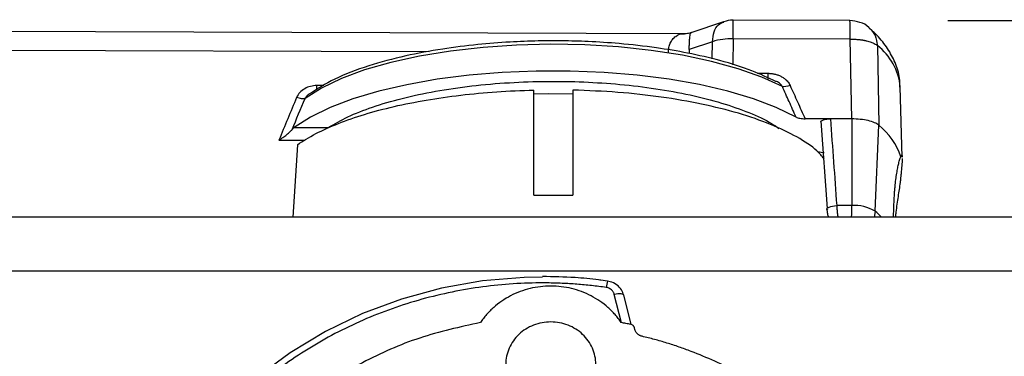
# Model space of a CAD drawing. Header units: inches. Extents: x 1.5 to 64.5, y 1.5 to 49.5.
# Tile 7 of 37: x 16.1 to 19.1, y 19.7 to 20.8. Entities that reach past the tile are written whole.
import ezdxf

# ---------------------------------------------------------------- set-up
doc = ezdxf.new("R2010")
doc.units = ezdxf.units.IN
doc.header["$LTSCALE"] = 6
doc.header["$MEASUREMENT"] = 0
doc.layers.add('DIMENSIONS', color=140, linetype='Continuous', lineweight=25)
doc.styles.add('SLDTEXTSTYLE0', font='TXT', dxfattribs={"width": 0.7})
doc.dimstyles.new('SLDDIMSTYLE0', dxfattribs={"dimtxt": 0.509766, "dimasz": 0.78, "dimexe": 0, "dimexo": 0.0625, "dimgap": 0.127441, "dimtad": 0, "dimtih": 1, "dimtoh": 1, "dimrnd": 1e-09, "dimzin": 12, "dimdsep": 46, "dimtxsty": 'SLDTEXTSTYLE0', "dimsah": 1, "dimcen": 0.09, "dimadec": 0, "dimazin": 3, "dimtfac": 1, "dimtofl": 0, "dimtmove": 0, "dimatfit": 3, "dimfxl": 0, "dimfrac": 2, "dimtolj": 1, "dimtzin": 12, "dimarcsym": 0})

# ---------------------------------------------------------------- blocks, each defined once
blk = doc.blocks.new('_D_9')
at = {"layer": 'DIMENSIONS'}
for p, q in [((18.9513, 20.7504), (25.0795, 20.7504)), ((24.3295, 20.7504), (24.3295, 17.68)), ((23.3601, 16.7557), (23.1889, 16.7557)), ((23.1889, 16.7557), (23.1889, 15.9455)), ((25.299, 16.7557), (25.4702, 16.7557)), ((25.4702, 16.7557), (25.4702, 15.9455)), ((23.1889, 15.9455), (23.3601, 15.9455)), ((25.4702, 15.9455), (25.299, 15.9455)), ((24.3295, 12.8934), (24.3295, 15.8314)), ((20.3392, 12.8934), (25.0795, 12.8934))]:
    blk.add_line(p, q, dxfattribs=at)
for points in [[(24.3295, 20.7504), (24.2095, 19.9704), (24.4495, 19.9704)], [(24.3295, 12.8934), (24.4495, 13.6734), (24.2095, 13.6734)]]:
    blk.add_solid(points, dxfattribs=at)
at = {"layer": 'DIMENSIONS', "char_height": 0.5, "attachment_point": 1, "style": 'SLDTEXTSTYLE0'}
for s, insert in [('7.86', (23.5721, 17.5144)), ('199.6', (23.3601, 16.5901))]:
    blk.add_mtext(s, dxfattribs=dict(at, insert=insert))

msp = doc.modelspace()

# ---------------------------------------------------------------- linework, layer by layer
for p, q in [((18.2641, 20.7469), (18.1639, 20.7132)), ((18.6513, 20.7504), (18.2931, 20.7516)), ((18.1436, 20.71), (15.5427, 20.7182)), ((18.2936, 20.6945), (18.2927, 20.615)), ((18.6519, 20.6934), (18.2936, 20.6945)), ((18.6566, 20.4492), (18.6519, 20.6934)), ((18.2297, 20.6857), (18.1589, 20.662)), ((18.2292, 20.6332), (18.2297, 20.6857)), ((18.7351, 20.6737), (18.7396, 20.4296)), ((15.5433, 20.6612), (17.3618, 20.6555)), ((18.1589, 20.662), (18.1588, 20.6495)), ((18.3678, 20.589), (18.3996, 20.5889)), ((17.0393, 20.5512), (17.0178, 20.5512)), ((18.8114, 20.3315), (18.8054, 20.547)), ((17.6823, 20.215), (17.6823, 20.5375)), ((17.8023, 20.5375), (17.8023, 20.215)), ((16.9488, 20.4231), (17.0531, 20.4228)), ((18.5912, 20.4494), (18.5135, 20.4497)), ((18.5618, 20.4418), (18.5813, 20.175)), ((18.6566, 20.4492), (18.5912, 20.4494)), ((18.6566, 20.4492), (18.6565, 20.1836)), ((18.7283, 20.1666), (18.7396, 20.4296)), ((16.9017, 20.3841), (16.9818, 20.3838)), ((16.9587, 20.3699), (16.9447, 20.1481)), ((18.6565, 20.1836), (18.6106, 20.1837)), ((18.7842, 20.1481), (18.7868, 20.205)), ((19.8432, 20.1481), (15.6315, 20.1481)), ((15.6315, 19.9836), (19.8432, 19.9836)), ((17.9087, 19.9517), (17.8881, 19.9548)), ((17.9516, 19.8248), (17.9292, 19.9115)), ((17.9811, 19.8204), (17.9582, 19.9087)), ((17.9924, 19.8038), (17.991, 19.8091))]:
    msp.add_line(p, q)
at = {"flags": 128}
for points in [[(18.4444, 20.548), (18.3816, 20.5768), (18.3089, 20.6026), (18.2272, 20.6252), (18.138, 20.644), (18.0426, 20.659), (17.9425, 20.6697), (17.8393, 20.6761), (17.7345, 20.678), (17.6299, 20.6754), (17.527, 20.6684), (17.4275, 20.657), (17.3329, 20.6415), (17.2447, 20.622), (17.1644, 20.599), (17.093, 20.5727), (17.0319, 20.5435), (16.9818, 20.512)], [(18.4859, 20.4548), (18.4255, 20.484), (18.3555, 20.5105), (18.2767, 20.534), (18.1903, 20.5541), (18.0975, 20.5705), (17.9996, 20.583), (17.898, 20.5915), (17.7943, 20.5957), (17.6897, 20.5957), (17.586, 20.5914), (17.4845, 20.583), (17.3866, 20.5704), (17.2938, 20.5539), (17.2074, 20.5338), (17.1287, 20.5103), (17.0587, 20.4838), (16.9985, 20.4546), (16.9488, 20.4231)], [(17.8028, 20.5251), (17.7289, 20.5259), (17.6818, 20.5251)], [(18.7283, 20.1666), (18.7265, 20.153), (18.7251, 20.1481)], [(17.709, 19.9645), (17.6535, 19.9634), (17.5259, 19.9526), (17.4, 19.9304), (17.277, 19.8969), (17.1579, 19.8525), (17.044, 19.7975), (16.9361, 19.7326), (16.8354, 19.6582), (16.7428, 19.5751), (16.6591, 19.484), (16.585, 19.3857), (16.5214, 19.2813), (16.4686, 19.1716), (16.4274, 19.0576), (16.3979, 18.9405), (16.3806, 18.8212), (16.3755, 18.7009), (16.3827, 18.5808), (16.4022, 18.4618), (16.4337, 18.3451), (16.477, 18.2318), (16.5316, 18.123), (16.5971, 18.0195)], [(17.9582, 19.9087), (17.9578, 19.9097), (17.9561, 19.9113), (17.9534, 19.9125), (17.9498, 19.9132), (17.9454, 19.9134), (17.9403, 19.9132), (17.9349, 19.9126), (17.9292, 19.9115)]]:
    msp.add_lwpolyline(points, dxfattribs=at)
for centre, radius, start, end in [((16.8482, 20.7092), 1.4455, 359.4187, 1.6789), ((17.6885, 20.7127), 0.9635, 358.8535, 2.2445), ((18.2877, 20.5013), 0.1933, 88.2584, 107.4542), ((18.6255, 20.5299), 0.1808, 5.4253, 52.6834), ((18.6065, 20.2646), 0.212, 18.9137, 51.0981), ((10.1869, 20.1877), 8.4696, 359.73206, 359.97202), ((18.6652, 20.0601), 0.1237, 59.3548, 94.0534), ((18.5239, 19.9334), 0.3101, 43.8195, 48.7682), ((17.965, 19.9297), 0.0605, 158.2617, 177.1836)]:
    msp.add_arc(centre, radius, start, end)
msp.add_ellipse((18.3004, 20.2952), major_axis=(0.4, -0.001), ratio=0.17102, start_param=0.822868, end_param=0.890467)
for points, knots in [([(18.2932, 20.7515), (18.293, 20.7515), (18.2834, 20.7532), (18.2739, 20.7498), (18.2645, 20.7465)], [0, 0, 0, 0, 0.021169, 1, 1, 1, 1]), ([(18.2297, 20.6857), (18.2309, 20.6961), (18.2332, 20.7169), (18.2464, 20.7385), (18.2591, 20.7436), (18.2646, 20.7459)], [0, 0, 0, 0, 0.359297, 0.718594, 1, 1, 1, 1]), ([(18.7107, 20.7273), (18.7101, 20.7279), (18.703, 20.7367), (18.6821, 20.7468), (18.6615, 20.7492), (18.6513, 20.7503)], [0, 0, 0, 0, 0.040288, 0.523978, 1, 1, 1, 1]), ([(18.8042, 20.5462), (18.8041, 20.5554), (18.8038, 20.5814), (18.7909, 20.622), (18.7671, 20.6661), (18.7402, 20.7009), (18.7182, 20.72), (18.71, 20.7271)], [0, 0, 0, 0, 0.131359, 0.373391, 0.605201, 0.852868, 1, 1, 1, 1]), ([(18.7107, 20.7273), (18.7174, 20.7202), (18.731, 20.7055), (18.7337, 20.6845), (18.7351, 20.6737)], [0, 0, 0, 0, 0.4852739, 1, 1, 1, 1]), ([(18.0951, 20.6531), (18.0954, 20.6582), (18.0962, 20.6685), (18.1006, 20.6821), (18.1076, 20.6939), (18.1207, 20.7057), (18.1338, 20.7119), (18.1438, 20.7096), (18.1447, 20.7094)], [0, 0, 0, 0, 0.136724, 0.278789, 0.434228, 0.605573, 0.964462, 1, 1, 1, 1]), ([(18.1645, 20.7134), (18.1619, 20.7126), (18.1583, 20.7114), (18.1514, 20.7101), (18.1475, 20.71), (18.1446, 20.7099)], [0, 0, 0, 0, 0.356292, 0.516494, 1, 1, 1, 1]), ([(18.1589, 20.662), (18.159, 20.667), (18.1591, 20.6772), (18.1597, 20.6903), (18.1606, 20.7011), (18.1621, 20.7109), (18.1635, 20.7116), (18.1644, 20.712)], [0, 0, 0, 0, 0.156254, 0.318602, 0.49625, 0.692051, 1, 1, 1, 1]), ([(18.6519, 20.6934), (18.6539, 20.6934), (18.6579, 20.6934), (18.6637, 20.6933), (18.6691, 20.6931), (18.6742, 20.6927), (18.679, 20.6923), (18.6833, 20.6918), (18.6873, 20.6912), (18.691, 20.6907), (18.6943, 20.6901), (18.6973, 20.6895), (18.6999, 20.6889), (18.7065, 20.6874), (18.7157, 20.6847), (18.7251, 20.6806), (18.7312, 20.677), (18.7339, 20.6746), (18.7351, 20.6737)], [0, 0, 0, 0, 0.0569728, 0.111167, 0.1625823, 0.2112185, 0.2570755, 0.3001531, 0.3404512, 0.3779697, 0.4127086, 0.4446677, 0.473847, 0.5002465, 0.6671947, 0.8061623, 0.9171073, 1, 1, 1, 1]), ([(18.4243, 20.5638), (18.4008, 20.5751), (18.3514, 20.5988), (18.258, 20.6276), (18.1586, 20.6508), (18.0546, 20.6683), (17.952, 20.68), (17.8546, 20.6864), (17.7716, 20.6887), (17.6915, 20.6883), (17.605, 20.685), (17.5063, 20.6773), (17.398, 20.6636), (17.2841, 20.6422), (17.1712, 20.6115), (17.0683, 20.5727), (17.0197, 20.5411), (16.9959, 20.5255)], [0, 0, 0, 0, 0.069194, 0.146077, 0.215129, 0.276366, 0.345852, 0.401501, 0.44781, 0.48994, 0.540127, 0.598379, 0.664711, 0.739139, 0.821681, 0.912358, 1, 1, 1, 1]), ([(18.3996, 20.5889), (18.4014, 20.5889), (18.4049, 20.5888), (18.4101, 20.5884), (18.4152, 20.5877), (18.422, 20.5863), (18.4303, 20.584), (18.4398, 20.5799), (18.4486, 20.5746), (18.4556, 20.5688), (18.4609, 20.5631), (18.4648, 20.5577), (18.4667, 20.5538), (18.4677, 20.5519)], [0, 0, 0, 0, 0.063286, 0.125902, 0.188057, 0.249967, 0.376314, 0.499641, 0.626163, 0.750407, 0.835997, 0.918772, 1, 1, 1, 1]), ([(18.3996, 20.5889), (18.3996, 20.5855), (18.3996, 20.5787), (18.3997, 20.5726), (18.3997, 20.5716), (18.3997, 20.5712)], [0, 0, 0, 0, 0.4, 0.8, 1, 1, 1, 1]), ([(17.0179, 20.5385), (17.0178, 20.5394), (17.0178, 20.5424), (17.0178, 20.5477), (17.0178, 20.5512)], [0, 0, 0, 0, 0.312301, 1, 1, 1, 1]), ([(17.0531, 20.4228), (17.0722, 20.4339), (17.111, 20.4564), (17.1876, 20.4865), (17.2776, 20.5131), (17.38, 20.5349), (17.4909, 20.5511), (17.6063, 20.5611), (17.7222, 20.565), (17.8362, 20.5632), (17.9483, 20.5557), (18.0581, 20.5425), (18.1632, 20.5233), (18.2599, 20.4986), (18.3433, 20.469), (18.4018, 20.4424), (18.4263, 20.4251), (18.4335, 20.4199)], [0, 0, 0, 0, 0.066372, 0.135034, 0.205311, 0.276424, 0.347538, 0.417815, 0.486476, 0.552849, 0.619221, 0.687882, 0.758159, 0.829273, 0.900387, 0.970664, 1, 1, 1, 1]), ([(18.4444, 20.548), (18.4422, 20.5509), (18.4375, 20.5574), (18.4299, 20.563), (18.4251, 20.5643), (18.4244, 20.5645)], [0, 0, 0, 0, 0.410918, 0.921278, 1, 1, 1, 1]), ([(18.4859, 20.4548), (18.4789, 20.4705), (18.4651, 20.5016), (18.4512, 20.5327), (18.4444, 20.548)], [0, 0, 0, 0, 0.5062352, 1, 1, 1, 1]), ([(18.4677, 20.5519), (18.4752, 20.5352), (18.4906, 20.5011), (18.5058, 20.467), (18.5135, 20.4497)], [0, 0, 0, 0, 0.492592, 1, 1, 1, 1]), ([(16.9587, 20.3699), (16.9919, 20.3934), (17.0341, 20.4154), (17.1339, 20.4549), (17.1914, 20.4724), (17.3177, 20.5016), (17.3866, 20.5134), (17.5308, 20.5304), (17.6062, 20.5357), (17.6823, 20.5375)], [0, 0, 0, 0, 0.25, 0.25, 0.5, 0.5, 0.75, 0.75, 1, 1, 1, 1]), ([(16.9953, 20.5263), (16.9924, 20.5243), (16.9868, 20.5205), (16.9835, 20.5148), (16.9818, 20.512)], [0, 0, 0, 0, 0.509564, 1, 1, 1, 1]), ([(18.5718, 20.3272), (18.5651, 20.3352), (18.5458, 20.3585), (18.4908, 20.3943), (18.4104, 20.4333), (18.3117, 20.4672), (18.1988, 20.4955), (18.074, 20.517), (17.9409, 20.532), (17.8485, 20.5356), (17.8023, 20.5375)], [0, 0, 0, 0, 0.069725, 0.202621, 0.335518, 0.468414, 0.601311, 0.734207, 0.867104, 1, 1, 1, 1]), ([(18.4859, 20.4548), (18.4888, 20.4532), (18.493, 20.4519), (18.5026, 20.4502), (18.508, 20.4497), (18.5135, 20.4497)], [0, 0, 0, 0, 0.5, 0.5, 1, 1, 1, 1]), ([(18.562, 20.4416), (18.5621, 20.4418), (18.5626, 20.4429), (18.5654, 20.4447), (18.5701, 20.4467), (18.5765, 20.4482), (18.5836, 20.4493), (18.5887, 20.4494), (18.5912, 20.4494)], [0, 0, 0, 0, 0.04919, 0.23985, 0.42813, 0.619337, 0.811197, 1, 1, 1, 1]), ([(18.5912, 20.4494), (18.5945, 20.4054), (18.601, 20.3168), (18.6074, 20.2282), (18.6106, 20.1837)], [0, 0, 0, 0, 0.497167, 1, 1, 1, 1]), ([(18.7396, 20.4296), (18.7332, 20.4353), (18.7216, 20.4403), (18.6922, 20.4472), (18.6745, 20.4492), (18.6566, 20.4492)], [0, 0, 0, 0, 0.5, 0.5, 1, 1, 1, 1]), ([(16.9017, 20.3841), (16.9034, 20.3851), (16.9063, 20.387), (16.9103, 20.3897), (16.9148, 20.3928), (16.9197, 20.3964), (16.9255, 20.4009), (16.9308, 20.4052), (16.9355, 20.4094), (16.9394, 20.4132), (16.9413, 20.4154), (16.9423, 20.4165)], [0, 0, 0, 0, 0.109458, 0.199458, 0.270017, 0.413189, 0.536873, 0.674677, 0.797222, 0.905282, 1, 1, 1, 1]), ([(18.7868, 20.205), (18.787, 20.2074), (18.7872, 20.2123), (18.7876, 20.2195), (18.7881, 20.2266), (18.7887, 20.2335), (18.7893, 20.2403), (18.7904, 20.2523), (18.7923, 20.2686), (18.7952, 20.2872), (18.7983, 20.3031), (18.801, 20.3146), (18.8033, 20.3229), (18.8053, 20.3289), (18.8065, 20.3318), (18.8071, 20.3333)], [0, 0, 0, 0, 0.03932, 0.078574, 0.117823, 0.157126, 0.196543, 0.236133, 0.36952, 0.503318, 0.628503, 0.753953, 0.836072, 0.917921, 1, 1, 1, 1]), ([(18.8071, 20.3333), (18.8084, 20.3373), (18.8107, 20.3438), (18.811, 20.335), (18.8111, 20.3315)], [0, 0, 0, 0, 0.604917, 1, 1, 1, 1]), ([(18.8114, 20.3274), (18.8113, 20.3264), (18.8113, 20.3243), (18.8111, 20.3208), (18.8108, 20.317), (18.8106, 20.3128), (18.8102, 20.3084), (18.8098, 20.3036), (18.8092, 20.2971), (18.8084, 20.2887), (18.8074, 20.2779), (18.8062, 20.2664), (18.8053, 20.2581), (18.8049, 20.2539)], [0, 0, 0, 0, 0.0709695, 0.1416297, 0.2121093, 0.2825378, 0.3530452, 0.4237609, 0.494813, 0.6213901, 0.7472944, 0.8732551, 1, 1, 1, 1]), ([(18.8049, 20.2539), (18.8028, 20.2401), (18.7986, 20.212), (18.7931, 20.1749), (18.7909, 20.1532), (18.7903, 20.1481)], [0, 0, 0, 0, 0.428703, 0.865515, 1, 1, 1, 1]), ([(18.5831, 20.1691), (18.5807, 20.1706), (18.579, 20.174), (18.5877, 20.1803), (18.602, 20.1832), (18.6106, 20.1837)], [0, 0, 0, 0, 0.285714, 0.571429, 1, 1, 1, 1]), ([(18.6106, 20.1837), (18.6109, 20.179), (18.6115, 20.1693), (18.6128, 20.1569), (18.6141, 20.1501), (18.6145, 20.1481)], [0, 0, 0, 0, 0.403228, 0.820527, 1, 1, 1, 1]), ([(18.5804, 20.1728), (18.5809, 20.1682), (18.5817, 20.16), (18.5838, 20.1517), (18.5847, 20.1481)], [0, 0, 0, 0, 0.568015, 1, 1, 1, 1]), ([(17.9045, 19.9327), (17.8971, 19.9337), (17.8821, 19.9358), (17.8597, 19.9384), (17.8372, 19.9407), (17.8146, 19.9426), (17.7921, 19.9441), (17.7695, 19.9453), (17.7469, 19.9461), (17.7007, 19.947), (17.6308, 19.9454), (17.5371, 19.9369), (17.4437, 19.922), (17.3194, 19.8933), (17.1684, 19.8412), (16.9992, 19.7543), (16.8471, 19.6463), (16.7159, 19.5214), (16.6068, 19.3829), (16.5191, 19.2316), (16.4537, 19.0673), (16.4134, 18.8921), (16.4007, 18.7114), (16.414, 18.5607), (16.4385, 18.4427), (16.4635, 18.3568), (16.4947, 18.2733), (16.5256, 18.2066), (16.553, 18.1551), (16.5746, 18.1177), (16.5975, 18.0811), (16.6139, 18.0573), (16.6222, 18.0454)], [0, 0, 0, 0, 0.007539, 0.015071, 0.022599, 0.030124, 0.03765, 0.045179, 0.052712, 0.060252, 0.091327, 0.122409, 0.154157, 0.185912, 0.250066, 0.31422, 0.37768, 0.439797, 0.500001, 0.560205, 0.622322, 0.685782, 0.749937, 0.814091, 0.845839, 0.877594, 0.908668, 0.93975, 0.95482, 0.969873, 0.984927, 1, 1, 1, 1]), ([(17.8881, 19.9548), (17.8858, 19.9551), (17.8597, 19.959), (17.7999, 19.9642), (17.7424, 19.9655), (17.709, 19.9663)], [0, 0, 0, 0, 0.037882, 0.442317, 1, 1, 1, 1]), ([(17.9582, 19.9087), (17.9562, 19.9144), (17.9517, 19.9268), (17.937, 19.9419), (17.9213, 19.9498), (17.9114, 19.9516), (17.9088, 19.9521)], [0, 0, 0, 0, 0.260262, 0.569423, 0.884489, 1, 1, 1, 1]), ([(17.9505, 19.825), (17.949, 19.8271), (17.9461, 19.8314), (17.9415, 19.8375), (17.9367, 19.8436), (17.93, 19.8515), (17.9212, 19.8609), (17.9061, 19.8752), (17.8854, 19.8913), (17.8583, 19.9076), (17.8292, 19.9205), (17.7986, 19.9299), (17.767, 19.9356), (17.7348, 19.9375), (17.7027, 19.9356), (17.6711, 19.9299), (17.6405, 19.9206), (17.6114, 19.9077), (17.5842, 19.8914), (17.5635, 19.8753), (17.5484, 19.8611), (17.5378, 19.8497), (17.5279, 19.8378), (17.5221, 19.8294), (17.5191, 19.8252)], [0, 0, 0, 0, 0.015632, 0.031255, 0.046882, 0.062531, 0.093771, 0.125053, 0.187545, 0.250037, 0.312529, 0.37502, 0.437512, 0.500004, 0.562496, 0.624987, 0.687479, 0.749971, 0.812463, 0.874954, 0.906195, 0.937477, 0.968728, 1, 1, 1, 1]), ([(17.9292, 19.9115), (17.9289, 19.9126), (17.9282, 19.9147), (17.9268, 19.9177), (17.925, 19.9206), (17.9228, 19.9232), (17.9198, 19.9262), (17.9157, 19.9291), (17.9103, 19.9316), (17.9065, 19.9323), (17.9045, 19.9327)], [0, 0, 0, 0, 0.101383, 0.200668, 0.299277, 0.398662, 0.500242, 0.667809, 0.832158, 1, 1, 1, 1]), ([(17.5191, 19.8252), (17.4564, 19.8113), (17.331, 19.7835), (17.1553, 19.7059), (16.9947, 19.6044), (16.8541, 19.4791), (16.7372, 19.334), (16.6471, 19.1728), (16.5862, 19), (16.5562, 18.8202), (16.5579, 18.6381), (16.5912, 18.4588), (16.6552, 18.2869), (16.7487, 18.1278), (16.8582, 17.9927), (16.9456, 17.9221), (16.9842, 17.8909)], [0, 0, 0, 0, 0.072515, 0.14503, 0.217544, 0.290059, 0.362574, 0.435089, 0.507604, 0.580119, 0.652633, 0.725148, 0.797663, 0.870178, 0.942693, 1, 1, 1, 1]), ([(17.8727, 19.6972), (17.8727, 19.7142), (17.8691, 19.7312), (17.8553, 19.7625), (17.8451, 19.7769), (17.8195, 19.8009), (17.8042, 19.8105), (17.7709, 19.8235), (17.7528, 19.8269), (17.7167, 19.8269), (17.6986, 19.8235), (17.6652, 19.8105), (17.6499, 19.8009), (17.6244, 19.7769), (17.6142, 19.7625), (17.6003, 19.7312), (17.5967, 19.7142), (17.5967, 19.6972)], [0, 0, 0, 0, 0.125, 0.125, 0.25, 0.25, 0.375, 0.375, 0.5, 0.5, 0.625, 0.625, 0.75, 0.75, 0.875, 0.875, 1, 1, 1, 1]), ([(17.991, 19.8091), (17.9908, 19.8097), (17.9904, 19.811), (17.9895, 19.8128), (17.9883, 19.8144), (17.9864, 19.8164), (17.9836, 19.8184), (17.9809, 19.8192), (17.9795, 19.8195)], [0, 0, 0, 0, 0.12616, 0.249965, 0.373937, 0.50059, 0.749964, 1, 1, 1, 1]), ([(18.0142, 19.783), (18.0132, 19.7833), (18.0111, 19.7839), (18.0081, 19.7851), (18.0053, 19.7866), (18.0026, 19.7884), (17.9997, 19.7909), (17.9966, 19.7944), (17.9939, 19.7988), (17.9929, 19.8021), (17.9924, 19.8038)], [0, 0, 0, 0, 0.10119, 0.200577, 0.299361, 0.398767, 0.499994, 0.667601, 0.832401, 1, 1, 1, 1]), ([(18.5558, 19.4897), (18.5511, 19.4941), (18.5419, 19.5029), (18.5277, 19.5159), (18.5133, 19.5287), (18.4987, 19.5412), (18.4839, 19.5535), (18.4688, 19.5655), (18.4535, 19.5773), (18.4225, 19.6004), (18.3743, 19.6331), (18.3071, 19.6724), (18.2372, 19.7074), (18.1769, 19.7326), (18.1277, 19.7504), (18.0903, 19.7626), (18.0525, 19.7736), (18.027, 19.7799), (18.0142, 19.783)], [0, 0, 0, 0, 0.031282, 0.062537, 0.093775, 0.125004, 0.156235, 0.187475, 0.218736, 0.250026, 0.374998, 0.500005, 0.624977, 0.749984, 0.812519, 0.874983, 0.937452, 1, 1, 1, 1])]:
    msp.add_open_spline(points, degree=3, knots=knots)
for points in [[(17.0178, 20.5512), (17.0049, 20.5513), (16.9786, 20.5449), (16.9606, 20.5259), (16.956, 20.5147)], [(18.4677, 20.5519), (18.4584, 20.5483), (18.4492, 20.5468), (18.4444, 20.548)], [(16.956, 20.5147), (16.9378, 20.4712), (16.9198, 20.4276), (16.9017, 20.3841)], [(16.9423, 20.4165), (16.9554, 20.4483), (16.9686, 20.4802), (16.9818, 20.512)], [(16.9818, 20.512), (16.9796, 20.5108), (16.9723, 20.5101), (16.9614, 20.5127), (16.956, 20.5147)], [(16.9423, 20.4165), (16.9446, 20.4194), (16.9468, 20.4216), (16.9488, 20.4231)], [(17.6823, 20.215), (17.7223, 20.216), (17.7624, 20.216), (17.8023, 20.215)], [(17.9795, 19.8195), (17.9747, 19.8205), (17.965, 19.8224), (17.9553, 19.8241), (17.9505, 19.825)]]:
    msp.add_open_spline(points, degree=3)

# ---------------------------------------------------------------- dimensions: what is measured, and where the dimension line sits
at = {"layer": 'DIMENSIONS'}
dim = msp.add_linear_dim(base=(24.3295, 20.7504), p1=(20.0392, 12.8934), p2=(18.6513, 20.7504), angle=90, dimstyle='SLDDIMSTYLE0', dxfattribs=at)
dim.commit()
dim.dimension.update_dxf_attribs({"geometry": '_D_9', "text_midpoint": (24.3295, 16.7557), "dimtype": 160})

doc.saveas('drawing.dxf')
